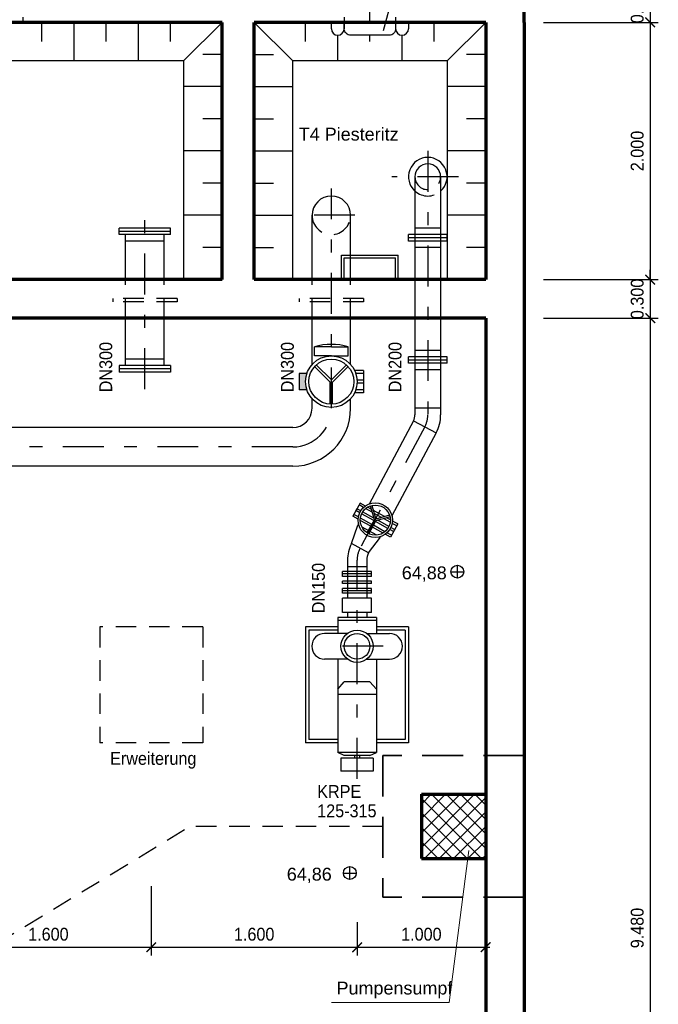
# Model space of a CAD drawing. Header units: metres. Extents: x -5 to 93, y -48 to 79.
# Tile 20 of 91: x 39.1 to 44.07, y -23.24 to -15.59. Entities that reach past the tile are written whole.
import ezdxf

# ---------------------------------------------------------------- set-up
doc = ezdxf.new("R2010")
doc.units = ezdxf.units.M
doc.header["$LTSCALE"] = 0.05
doc.header["$PDMODE"] = 35
doc.header["$PDSIZE"] = 0.1
for name, pattern in [('STRICHPUNKT2', [12.7, 6.35, -3.175, 0, -3.175]), ('VERDECKT', [9.525, 6.35, -3.175]), ('VERDECKT2', [4.7625, 3.175, -1.5875])]:
    doc.linetypes.add(name, pattern=pattern)
for name, color, linetype, lineweight in [('Bemassung_Bau', 7, 'Continuous', 18), ('Beschrifttung', 7, 'Continuous', 18), ('Maschinenbau', 152, 'Continuous', 30), ('Rohre', 160, 'Continuous', 30), ('Rohre_mitte', 160, 'STRICHPUNKT2', 25), ('Rohre_verdeckt', 160, 'VERDECKT2', 25), ('Sonstiges-1', 3, 'Continuous', 25), ('Wand', 6, 'Continuous', 70), ('Wand-Schraffur', 252, 'Continuous', 20), ('Wand-verdeckt', 2, 'VERDECKT', 35)]:
    doc.layers.add(name, color=color, linetype=linetype, lineweight=lineweight)
doc.layers.add('Rohre_Schraffur', color=253, linetype='Continuous')
doc.layers.add('Rohre_Text', color=160, linetype='Continuous')
doc.styles.add('Arial', font='arial.ttf', dxfattribs={"width": 0.9})
doc.styles.get("Standard").update_dxf_attribs({"font": 'arial.ttf'})
doc.dimstyles.new('AEC Bemassung 1-50', dxfattribs={"dimtxt": 0.1, "dimasz": 0.075, "dimexe": 0.0625, "dimexo": 0, "dimgap": 0.05, "dimtad": 1, "dimdec": 3, "dimrnd": 0.005, "dimzin": 1, "dimdsep": 46, "dimtxsty": 'Arial', "dimblk": 'ARCHTICK', "dimcen": 0.125, "dimdle": 0.03125, "dimazin": 0, "dimtfac": 1, "dimtdec": 3, "dimtix": 1, "dimtmove": 2, "dimatfit": 2, "dimfxl": 1, "dimtolj": 1, "dimtzin": 0, "dimarcsym": 0})

# ---------------------------------------------------------------- blocks, each defined once
blk = doc.blocks.new('_ArchTick')
at = {"color": 0, "linetype": 'ByBlock', "const_width": 0.15}
blk.add_lwpolyline([(-0.5, -0.5), (0.5, 0.5)], dxfattribs=at)
blk = doc.blocks.new('*D97')
at = {"layer": 'Defpoints', "color": 0, "transparency": 16777216}
for p in [(40.1254, -22.3261), (38.5254, -22.6054), (40.1254, -22.8001)]:
    blk.add_point(p, dxfattribs=at)
at = {"layer": 'Rohre_Text', "color": 0, "lineweight": -2, "transparency": 16777216}
for p, q in [((40.1254, -22.3261), (40.1254, -22.8626)), ((38.5254, -22.6054), (38.5254, -22.8626)), ((38.4941, -22.8001), (40.1566, -22.8001))]:
    blk.add_line(p, q, dxfattribs=at)
at = {"layer": 'Rohre_Text', "color": 0, "lineweight": -2, "transparency": 16777216, "xscale": 0.075, "yscale": 0.075, "zscale": 0.075, "rotation": 180}
blk.add_blockref('_ArchTick', (38.5254, -22.8001), dxfattribs=at)
at = {"layer": 'Rohre_Text', "color": 0, "lineweight": -2, "transparency": 16777216, "xscale": 0.075, "yscale": 0.075, "zscale": 0.075}
blk.add_blockref('_ArchTick', (40.1254, -22.8001), dxfattribs=at)
at = {"layer": 'Rohre_Text', "color": 0, "transparency": 16777216, "insert": (39.3254, -22.699), "char_height": 0.1, "attachment_point": 5, "style": 'Arial'}
blk.add_mtext('\\A1;1.600', dxfattribs=at)
blk = doc.blocks.new('*D98')
at = {"layer": 'Defpoints', "color": 0, "transparency": 16777216}
for p in [(40.1254, -22.3261), (41.7254, -22.6054), (41.7254, -22.8001)]:
    blk.add_point(p, dxfattribs=at)
at = {"layer": 'Rohre_Text', "color": 0, "lineweight": -2, "transparency": 16777216}
for p, q in [((40.1254, -22.3261), (40.1254, -22.8626)), ((41.7254, -22.6054), (41.7254, -22.8626)), ((40.0941, -22.8001), (41.7566, -22.8001))]:
    blk.add_line(p, q, dxfattribs=at)
at = {"layer": 'Rohre_Text', "color": 0, "lineweight": -2, "transparency": 16777216, "xscale": 0.075, "yscale": 0.075, "zscale": 0.075, "rotation": 180}
blk.add_blockref('_ArchTick', (40.1254, -22.8001), dxfattribs=at)
at = {"layer": 'Rohre_Text', "color": 0, "lineweight": -2, "transparency": 16777216, "xscale": 0.075, "yscale": 0.075, "zscale": 0.075}
blk.add_blockref('_ArchTick', (41.7254, -22.8001), dxfattribs=at)
at = {"layer": 'Rohre_Text', "color": 0, "transparency": 16777216, "insert": (40.9254, -22.699), "char_height": 0.1, "attachment_point": 5, "style": 'Arial'}
blk.add_mtext('\\A1;1.600', dxfattribs=at)
blk = doc.blocks.new('*D99')
at = {"layer": 'Defpoints', "color": 0, "transparency": 16777216}
for p in [(41.7254, -22.6054), (42.7254, -22.6054), (42.7254, -22.8001)]:
    blk.add_point(p, dxfattribs=at)
at = {"layer": 'Rohre_Text', "color": 0, "lineweight": -2, "transparency": 16777216}
for p, q in [((41.7254, -22.6054), (41.7254, -22.8626)), ((42.7254, -22.6054), (42.7254, -22.8626)), ((41.6941, -22.8001), (42.7566, -22.8001))]:
    blk.add_line(p, q, dxfattribs=at)
at = {"layer": 'Rohre_Text', "color": 0, "lineweight": -2, "transparency": 16777216, "xscale": 0.075, "yscale": 0.075, "zscale": 0.075, "rotation": 180}
blk.add_blockref('_ArchTick', (41.7254, -22.8001), dxfattribs=at)
at = {"layer": 'Rohre_Text', "color": 0, "lineweight": -2, "transparency": 16777216, "xscale": 0.075, "yscale": 0.075, "zscale": 0.075}
blk.add_blockref('_ArchTick', (42.7254, -22.8001), dxfattribs=at)
at = {"layer": 'Rohre_Text', "color": 0, "transparency": 16777216, "insert": (42.2254, -22.699), "char_height": 0.1, "attachment_point": 5, "style": 'Arial'}
blk.add_mtext('\\A1;1.000', dxfattribs=at)
blk = doc.blocks.new('*D101')
at = {"layer": 'Bemassung_Bau', "color": 0, "lineweight": -2, "transparency": 16777216}
for p, q in [((44.0053, -15.3104), (44.0053, -15.2354)), ((43.1791, -15.3104), (44.0678, -15.3104)), ((44.0053, -15.3104), (44.0053, -15.6104)), ((43.1748, -15.6104), (44.0678, -15.6104)), ((44.0053, -15.6104), (44.0053, -15.6854))]:
    blk.add_line(p, q, dxfattribs=at)
at = {"layer": 'Defpoints', "color": 0, "transparency": 16777216}
for p in [(43.1791, -15.3104), (43.1748, -15.6104), (44.0053, -15.6104)]:
    blk.add_point(p, dxfattribs=at)
at = {"layer": 'Bemassung_Bau', "color": 0, "lineweight": -2, "transparency": 16777216, "xscale": 0.075, "yscale": 0.075, "zscale": 0.075}
for p, rotation in [((44.0053, -15.3104), 270), ((44.0053, -15.6104), 90)]:
    blk.add_blockref('_ArchTick', p, dxfattribs=dict(at, rotation=rotation))
at = {"layer": 'Bemassung_Bau', "color": 0, "transparency": 16777216, "insert": (43.9042, -15.4604), "char_height": 0.1, "attachment_point": 5, "rotation": 90, "style": 'Arial'}
blk.add_mtext('\\A1;0.300', dxfattribs=at)
blk = doc.blocks.new('*D102')
at = {"layer": 'Bemassung_Bau', "color": 0, "lineweight": -2, "transparency": 16777216}
for p, q in [((43.1748, -15.6104), (44.0678, -15.6104)), ((44.0053, -15.5792), (44.0053, -17.6417)), ((43.1748, -17.6104), (44.0678, -17.6104))]:
    blk.add_line(p, q, dxfattribs=at)
at = {"layer": 'Defpoints', "color": 0, "transparency": 16777216}
for p in [(43.1748, -15.6104), (43.1748, -17.6104), (44.0053, -17.6104)]:
    blk.add_point(p, dxfattribs=at)
at = {"layer": 'Bemassung_Bau', "color": 0, "lineweight": -2, "transparency": 16777216, "xscale": 0.075, "yscale": 0.075, "zscale": 0.075}
for p, rotation in [((44.0053, -15.6104), 90), ((44.0053, -17.6104), 270)]:
    blk.add_blockref('_ArchTick', p, dxfattribs=dict(at, rotation=rotation))
at = {"layer": 'Bemassung_Bau', "color": 0, "transparency": 16777216, "insert": (43.9042, -16.6104), "char_height": 0.1, "attachment_point": 5, "rotation": 90, "style": 'Arial'}
blk.add_mtext('\\A1;2.000', dxfattribs=at)
blk = doc.blocks.new('*D103')
at = {"layer": 'Bemassung_Bau', "color": 0, "lineweight": -2, "transparency": 16777216}
for p, q in [((44.0053, -17.6104), (44.0053, -17.5354)), ((43.1748, -17.6104), (44.0678, -17.6104)), ((44.0053, -17.6104), (44.0053, -17.9104)), ((43.1748, -17.9104), (44.0678, -17.9104)), ((44.0053, -17.9104), (44.0053, -17.9854))]:
    blk.add_line(p, q, dxfattribs=at)
at = {"layer": 'Defpoints', "color": 0, "transparency": 16777216}
for p in [(43.1748, -17.6104), (43.1748, -17.9104), (44.0053, -17.9104)]:
    blk.add_point(p, dxfattribs=at)
at = {"layer": 'Bemassung_Bau', "color": 0, "lineweight": -2, "transparency": 16777216, "xscale": 0.075, "yscale": 0.075, "zscale": 0.075}
for p, rotation in [((44.0053, -17.6104), 270), ((44.0053, -17.9104), 90)]:
    blk.add_blockref('_ArchTick', p, dxfattribs=dict(at, rotation=rotation))
at = {"layer": 'Bemassung_Bau', "color": 0, "transparency": 16777216, "insert": (43.9042, -17.7604), "char_height": 0.1, "attachment_point": 5, "rotation": 90, "style": 'Arial'}
blk.add_mtext('\\A1;0.300', dxfattribs=at)
blk = doc.blocks.new('*D104')
at = {"layer": 'Bemassung_Bau', "color": 0, "lineweight": -2, "transparency": 16777216}
for p, q in [((44.0053, -17.8792), (44.0053, -27.4217)), ((43.1748, -17.9104), (44.0678, -17.9104)), ((43.1748, -27.3904), (44.0678, -27.3904))]:
    blk.add_line(p, q, dxfattribs=at)
at = {"layer": 'Defpoints', "color": 0, "transparency": 16777216}
for p in [(43.1748, -17.9104), (43.1748, -27.3904), (44.0053, -27.3904)]:
    blk.add_point(p, dxfattribs=at)
at = {"layer": 'Bemassung_Bau', "color": 0, "lineweight": -2, "transparency": 16777216, "xscale": 0.075, "yscale": 0.075, "zscale": 0.075}
for p, rotation in [((44.0053, -17.9104), 90), ((44.0053, -27.3904), 270)]:
    blk.add_blockref('_ArchTick', p, dxfattribs=dict(at, rotation=rotation))
at = {"layer": 'Bemassung_Bau', "color": 0, "transparency": 16777216, "insert": (43.9042, -22.6504), "char_height": 0.1, "attachment_point": 5, "rotation": 90, "style": 'Arial'}
blk.add_mtext('\\A1;9.480', dxfattribs=at)

msp = doc.modelspace()

# ---------------------------------------------------------------- hatches: boundary and pattern name
at = {"layer": 'Rohre_Schraffur'}
msp.add_hatch(color=256, dxfattribs=at).paths.add_polyline_path([(41.3254, -18.4034, -0.079442), (41.3354, -18.341), (41.2754, -18.341), (41.2754, -18.466), (41.3355, -18.466, -0.079805)])
at = {"layer": 'Wand-Schraffur'}
h = msp.add_hatch(dxfattribs=at)
h.set_pattern_fill('NET', color=256, scale=0.025, angle=45, style=0)
h.set_pattern_definition([(45, (-13.093965, 0), (-0.0561266, 0.0561266), []), (135, (-13.093965, 0), (-0.0561266, -0.0561266), [])])
h.paths.add_polyline_path([(42.7254, -21.6104), (42.2254, -21.6104), (42.2254, -22.1104), (42.7254, -22.1104)])

# ---------------------------------------------------------------- linework, layer by layer
for p, q in [((42.4553, -19.8808), (42.5553, -19.8808)), ((42.5053, -19.9308), (42.5053, -19.8308)), ((41.6695, -22.2729), (41.6695, -22.1729)), ((41.6195, -22.2229), (41.7195, -22.2229))]:
    msp.add_line(p, q)
for centre in [(42.5053, -19.8808), (41.6695, -22.2229)]:
    msp.add_circle(centre, 0.05)
at = {"layer": 'Beschrifttung'}
for p, q in [((42.4423, -23.228), (42.5934, -22.0468)), ((41.5261, -23.228), (42.4423, -23.228))]:
    msp.add_line(p, q, dxfattribs=at)
at = {"layer": 'Maschinenbau'}
for p, q in [((41.5254, -15.6604), (41.5254, -15.6104)), ((41.6254, -15.6104), (41.6254, -15.6604)), ((42.1254, -15.6104), (42.1254, -15.6604))]:
    msp.add_line(p, q, dxfattribs=at)
msp.add_lwpolyline([(42.0254, -15.6104), (42.0254, -15.6604, -0.414214), (41.9754, -15.7104), (41.6754, -15.7104, -0.414214), (41.6254, -15.6604), (41.6254, -15.6104)], format="xyb", dxfattribs=at)
for centre, start, end in [((41.5754, -15.6604), 180, 270), ((41.5754, -15.6604), 270, 0), ((42.0754, -15.6604), 180, 270), ((42.0754, -15.6604), 270, 0)]:
    msp.add_arc(centre, 0.05, start, end, dxfattribs=at)
at = {"layer": 'Rohre'}
for p, q in [((42.1754, -16.8104), (42.1754, -18.6604)), ((42.3754, -16.8104), (42.3754, -18.6604)), ((41.3754, -17.6104), (41.3754, -17.1104)), ((41.6754, -17.6104), (41.6754, -17.1104)), ((40.2754, -17.2104), (39.8754, -17.2104)), ((39.8754, -17.2354), (39.8754, -17.2104)), ((40.2754, -17.2354), (40.2754, -17.2104)), ((42.3754, -17.2104), (42.1754, -17.2104)), ((40.2754, -17.2354), (39.8754, -17.2354)), ((39.8754, -17.2604), (39.8754, -17.2354)), ((40.2754, -17.2354), (39.8754, -17.2354)), ((40.2754, -17.2604), (39.8754, -17.2604)), ((39.9254, -17.6104), (39.9254, -17.2604)), ((40.2254, -17.6104), (40.2254, -17.2604)), ((40.2754, -17.2604), (40.2754, -17.2354)), ((42.4254, -17.2604), (42.1254, -17.2604)), ((42.1254, -17.2854), (42.1254, -17.2604)), ((42.4254, -17.2854), (42.1254, -17.2854)), ((42.1254, -17.3104), (42.1254, -17.2854)), ((42.4254, -17.2854), (42.1254, -17.2854)), ((42.4254, -17.2854), (42.4254, -17.2604)), ((42.4254, -17.3104), (42.4254, -17.2854)), ((40.2254, -17.3104), (39.9254, -17.3104)), ((42.4254, -17.3104), (42.1254, -17.3104)), ((42.3754, -17.3604), (42.1754, -17.3604)), ((39.9254, -18.2788), (39.9254, -17.9104)), ((40.2254, -18.2788), (40.2254, -17.9104)), ((41.3754, -18.2711), (41.3754, -17.9104)), ((41.6754, -18.2711), (41.6754, -17.9104)), ((41.5254, -18.1334), (41.3933, -18.1334)), ((41.3933, -18.2034), (41.3933, -18.1334)), ((41.5254, -18.1334), (41.6575, -18.1334)), ((41.6575, -18.2034), (41.6575, -18.1334)), ((41.5254, -18.2034), (41.3933, -18.2034)), ((41.5254, -18.2034), (41.6575, -18.2034)), ((42.4254, -18.2104), (42.1254, -18.2104)), ((42.1254, -18.2354), (42.1254, -18.2104)), ((42.3754, -18.1604), (42.1754, -18.1604)), ((42.4254, -18.2354), (42.4254, -18.2104)), ((40.2754, -18.2788), (39.8754, -18.2788)), ((39.8754, -18.2788), (39.8754, -18.3038)), ((40.2254, -18.2288), (39.9254, -18.2288)), ((40.2754, -18.2788), (40.2754, -18.3038)), ((41.3946, -18.2867), (41.5154, -18.4075)), ((41.4087, -18.2726), (41.5254, -18.3893)), ((41.6421, -18.2726), (41.5254, -18.3893)), ((41.6562, -18.2867), (41.5354, -18.4075)), ((42.4254, -18.2354), (42.1254, -18.2354)), ((42.1254, -18.2604), (42.1254, -18.2354)), ((42.4254, -18.2354), (42.1254, -18.2354)), ((42.4254, -18.2604), (42.1254, -18.2604)), ((42.4254, -18.2604), (42.4254, -18.2354)), ((40.2754, -18.3038), (39.8754, -18.3038)), ((40.2754, -18.3038), (39.8754, -18.3038)), ((39.8754, -18.3038), (39.8754, -18.3288)), ((40.2754, -18.3288), (39.8754, -18.3288)), ((40.2754, -18.3038), (40.2754, -18.3288)), ((41.2754, -18.341), (41.2754, -18.466)), ((41.3354, -18.341), (41.2754, -18.341)), ((41.7754, -18.316), (41.7053, -18.316)), ((41.7754, -18.341), (41.7154, -18.341)), ((41.7754, -18.316), (41.7754, -18.491)), ((42.3754, -18.3104), (42.1754, -18.3104)), ((41.2754, -18.391), (41.2754, -18.416)), ((41.5154, -18.5784), (41.5154, -18.4075)), ((41.5354, -18.5784), (41.5354, -18.4075)), ((41.7754, -18.391), (41.725, -18.391)), ((41.7754, -18.416), (41.725, -18.416)), ((41.7754, -18.391), (41.7754, -18.416)), ((41.3355, -18.466), (41.2754, -18.466)), ((41.7754, -18.491), (41.7052, -18.491)), ((41.7754, -18.466), (41.7153, -18.466)), ((41.7754, -18.466), (41.7754, -18.491)), ((41.3754, -18.6104), (41.3754, -18.5357)), ((41.3754, -18.6104), (41.3754, -18.5357)), ((41.6754, -18.6321), (41.6754, -18.5357)), ((41.6754, -18.6321), (41.6754, -18.5357)), ((42.3754, -18.6104), (42.1754, -18.6104)), ((42.1636, -18.7075), (41.8184, -19.3548)), ((42.1636, -18.7075), (42.3401, -18.8016)), ((41.2254, -18.7604), (38.7754, -18.7604)), ((42.3401, -18.8016), (41.9966, -19.4457)), ((41.2254, -19.0604), (38.6504, -19.0604)), ((41.7489, -19.3472), (41.692, -19.4497)), ((41.7759, -19.3814), (41.7408, -19.3619)), ((41.79, -19.37), (41.7489, -19.3472)), ((41.7002, -19.4351), (41.692, -19.4497)), ((41.7354, -19.4546), (41.7002, -19.4351)), ((41.7246, -19.3912), (41.7164, -19.4058)), ((41.746, -19.4222), (41.7164, -19.4058)), ((41.7541, -19.4075), (41.7246, -19.3912)), ((41.857, -19.4838), (41.7606, -19.4303)), ((41.8555, -19.4638), (41.7687, -19.4157)), ((41.8424, -19.4183), (41.7915, -19.39)), ((41.8359, -19.3955), (41.8066, -19.3792)), ((41.8283, -19.3688), (41.8598, -19.4788)), ((41.8412, -19.3651), (41.8716, -19.4714)), ((41.9383, -19.4523), (41.8525, -19.4047)), ((41.9155, -19.4588), (41.859, -19.4275)), ((41.7332, -19.4726), (41.692, -19.4497)), ((41.7362, -19.5089), (41.7313, -19.5182)), ((41.8326, -19.5278), (41.7498, -19.4818)), ((41.8408, -19.5131), (41.7509, -19.4632)), ((41.8042, -19.5789), (41.8598, -19.4788)), ((41.816, -19.5854), (41.8715, -19.4854)), ((41.9651, -19.5438), (41.8687, -19.4903)), ((41.9816, -19.4539), (41.8715, -19.4854)), ((41.9779, -19.441), (41.8716, -19.4714)), ((41.9733, -19.5292), (41.8865, -19.481)), ((41.9831, -19.4963), (41.9321, -19.468)), ((41.9842, -19.4778), (41.9549, -19.4615)), ((42.0419, -19.5098), (41.985, -19.6123)), ((42.0337, -19.5244), (41.9986, -19.5049)), ((42.0419, -19.5098), (42.0008, -19.487)), ((41.6827, -19.6623), (41.7313, -19.5182)), ((41.7402, -19.5229), (41.7313, -19.5182)), ((41.878, -19.5964), (41.7639, -19.5356)), ((41.9272, -19.5803), (41.8444, -19.5343)), ((41.9424, -19.5695), (41.8525, -19.5196)), ((41.985, -19.6123), (41.9438, -19.5895)), ((41.9931, -19.5976), (41.9579, -19.5781)), ((42.0093, -19.5684), (41.9798, -19.552)), ((42.0175, -19.5537), (41.988, -19.5373)), ((42.0175, -19.5537), (42.0093, -19.5684)), ((41.8151, -19.7329), (41.6827, -19.6623)), ((41.8151, -19.7329), (41.9077, -19.6123)), ((41.9077, -19.6123), (41.9017, -19.6091)), ((41.911, -19.6063), (41.9077, -19.6123)), ((41.9931, -19.5976), (41.985, -19.6123)), ((41.6504, -19.7917), (41.6504, -20.0854)), ((41.8004, -19.7917), (41.8004, -20.0854)), ((41.8379, -19.8792), (41.6129, -19.8792)), ((41.6129, -19.8979), (41.6129, -19.8792)), ((41.8379, -19.8979), (41.6129, -19.8979)), ((41.6129, -19.9167), (41.6129, -19.8979)), ((41.8379, -19.8979), (41.6129, -19.8979)), ((41.8004, -19.8417), (41.6504, -19.8417)), ((41.8379, -19.8979), (41.8379, -19.8792)), ((41.8379, -19.9167), (41.8379, -19.8979)), ((41.8379, -19.9167), (41.6129, -19.9167)), ((41.8379, -19.9542), (41.6129, -19.9542)), ((41.6129, -19.9729), (41.6129, -19.9542)), ((41.8379, -19.9729), (41.6129, -19.9729)), ((41.8379, -19.9729), (41.8379, -19.9542)), ((41.8379, -20.0104), (41.6129, -20.0104)), ((41.6129, -20.0292), (41.6129, -20.0104)), ((41.8379, -20.0292), (41.6129, -20.0292)), ((41.6129, -20.0479), (41.6129, -20.0292)), ((41.8379, -20.0292), (41.6129, -20.0292)), ((41.8379, -20.0479), (41.6129, -20.0479)), ((41.8379, -20.0292), (41.8379, -20.0104)), ((41.8379, -20.0479), (41.8379, -20.0292)), ((41.8379, -20.0854), (41.6129, -20.0854)), ((41.6129, -20.1979), (41.6129, -20.0854)), ((41.8379, -20.1979), (41.8379, -20.0854)), ((41.8379, -20.1979), (41.6129, -20.1979)), ((41.6504, -20.1979), (41.6504, -20.2354)), ((41.8004, -20.1979), (41.8004, -20.2354)), ((41.8254, -20.2354), (41.5754, -20.2354)), ((41.5754, -20.2354), (41.5754, -20.3604)), ((41.8254, -20.2604), (41.5754, -20.2604)), ((41.8754, -20.2354), (41.8254, -20.2354)), ((41.8754, -20.2604), (41.8254, -20.2604)), ((41.8754, -20.2354), (41.8754, -20.3604)), ((41.3254, -20.3104), (41.3254, -21.2104)), ((41.3254, -20.3104), (41.3254, -21.2104)), ((41.5754, -20.3104), (41.3254, -20.3104)), ((41.3254, -20.3104), (41.3254, -21.2104)), ((41.3504, -20.3354), (41.3504, -21.1854)), ((41.3504, -20.3354), (41.3504, -21.1854)), ((41.5754, -20.3354), (41.3504, -20.3354)), ((41.3504, -20.3354), (41.3504, -21.1854)), ((42.1254, -20.3104), (41.8754, -20.3104)), ((42.1004, -20.3354), (41.8754, -20.3354)), ((42.1004, -20.3354), (42.1004, -21.1854)), ((42.1004, -20.3354), (42.1004, -21.1854)), ((42.1254, -20.3104), (42.1254, -21.2104)), ((42.1254, -20.3104), (42.1254, -21.2104)), ((41.6254, -20.3604), (41.473, -20.3604)), ((41.6504, -20.3604), (41.5754, -20.3604)), ((41.8004, -20.3604), (41.8754, -20.3604)), ((41.8254, -20.3604), (41.9778, -20.3604)), ((41.6504, -20.5604), (41.473, -20.5604)), ((41.5754, -20.5604), (41.5754, -21.2854)), ((41.8004, -20.5604), (41.9778, -20.5604)), ((41.8754, -20.5604), (41.8754, -21.2854)), ((41.5754, -20.7926), (41.6254, -20.7354)), ((41.8254, -20.7354), (41.6254, -20.7354)), ((41.8754, -20.7926), (41.8254, -20.7354)), ((41.8754, -20.8354), (41.5754, -20.8354)), ((41.5754, -21.1854), (41.3504, -21.1854)), ((42.1004, -21.1854), (41.8754, -21.1854)), ((41.5754, -21.2104), (41.3254, -21.2104)), ((42.1254, -21.2104), (41.8754, -21.2104)), ((41.8754, -21.2854), (41.5754, -21.2854)), ((41.6254, -21.3104), (41.5754, -21.2854)), ((41.8504, -21.3304), (41.6004, -21.3304)), ((41.6004, -21.3304), (41.6004, -21.4304)), ((41.8254, -21.3104), (41.6254, -21.3104)), ((41.7054, -21.3104), (41.7054, -21.3304)), ((41.7454, -21.3104), (41.7454, -21.3304)), ((41.8254, -21.3104), (41.8754, -21.2854)), ((41.8504, -21.3304), (41.8504, -21.4304)), ((41.8504, -21.4304), (41.6004, -21.4304))]:
    msp.add_line(p, q, dxfattribs=at)
for centre, radius in [((41.5254, -18.4034), 0.2), ((41.5254, -18.4034), 0.175), ((41.867, -19.4797), 0.134), ((41.867, -19.4797), 0.1172), ((41.7254, -20.4604), 0.125), ((41.7254, -20.4604), 0.1)]:
    msp.add_circle(centre, radius, dxfattribs=at)
for centre, radius, start, end in [((42.2754, -16.8104), 0.15, 311.81031, 228.18969), ((42.2754, -16.8104), 0.1, 0, 180), ((41.5254, -17.1104), 0.15, 0, 180), ((41.5254, -18.5588), 0.4454, 72.75346, 107.24654), ((41.2254, -18.6104), 0.15, 270, 0), ((41.2254, -18.6104), 0.45, 270, 0), ((42.0754, -18.6604), 0.1, 331.92751, 0), ((42.0754, -18.6604), 0.3, 331.92751, 0), ((41.9254, -19.7917), 0.275, 151.92751, 180), ((41.9254, -19.7917), 0.125, 151.92751, 180), ((41.473, -20.4604), 0.1, 90, 270), ((41.9778, -20.4604), 0.1, 270, 90)]:
    msp.add_arc(centre, radius, start, end, dxfattribs=at)
at = {"layer": 'Rohre_mitte'}
for p, q in [((41.8254, -15.6104), (41.8254, -14.1104)), ((42.2754, -16.6104), (42.2754, -18.6604)), ((42.5132, -16.8104), (41.9954, -16.8104)), ((41.5254, -18.6104), (41.5254, -16.9016)), ((40.0754, -18.4605), (40.0754, -17.107)), ((41.7091, -17.1104), (41.3057, -17.1104)), ((42.3754, -17.2104), (42.1754, -17.2104)), ((42.2519, -18.7546), (41.7489, -19.6976)), ((41.2254, -18.9104), (36.5254, -18.9104)), ((41.7254, -21.4898), (41.7254, -19.7917)), ((41.9292, -20.4604), (41.4807, -20.4604))]:
    msp.add_line(p, q, dxfattribs=at)
for centre, radius, start, end in [((41.2254, -18.6104), 0.3, 270, 0), ((42.0754, -18.6604), 0.2, 331.92751, 0), ((41.9254, -19.7917), 0.2, 151.92751, 180)]:
    msp.add_arc(centre, radius, start, end, dxfattribs=at)
at = {"layer": 'Rohre_Text'}
msp.add_line((42.241, -14.5473), (41.9272, -15.6753), dxfattribs=at)
at = {"layer": 'Rohre_verdeckt'}
for p, q in [((39.1254, -15.3104), (39.1254, -15.6104)), ((41.6254, -15.3104), (41.6254, -15.6104)), ((42.0254, -15.3104), (42.0254, -15.6104)), ((39.9254, -17.9104), (39.9254, -17.6104)), ((40.2254, -17.9104), (40.2254, -17.6104)), ((41.3754, -17.9104), (41.3754, -17.6104)), ((41.6754, -17.9104), (41.6754, -17.6104)), ((40.3254, -17.7571), (39.8254, -17.7571)), ((39.8254, -17.7571), (39.8254, -17.7821)), ((40.3254, -17.7821), (39.8254, -17.7821)), ((40.3254, -17.7571), (40.3254, -17.7821)), ((41.7754, -17.7571), (41.2754, -17.7571)), ((41.2754, -17.7571), (41.2754, -17.7821)), ((41.7754, -17.7821), (41.2754, -17.7821)), ((41.7754, -17.7571), (41.7754, -17.7821)), ((40.5254, -20.3104), (39.7254, -20.3104)), ((39.7254, -20.3104), (39.7254, -21.2104)), ((40.5254, -20.3104), (40.5254, -21.2104)), ((40.5254, -21.2104), (39.7254, -21.2104)), ((34.2754, -25.5904), (40.4254, -21.8604)), ((41.9254, -21.8604), (40.4254, -21.8604))]:
    msp.add_line(p, q, dxfattribs=at)
for centre, radius, start, end in [((42.2754, -16.8104), 0.1, 180, 0), ((42.2754, -16.8104), 0.15, 228.18969, 311.81031), ((41.5254, -17.1104), 0.15, 180, 0)]:
    msp.add_arc(centre, radius, start, end, dxfattribs=at)
at = {"layer": 'Sonstiges-1'}
for p, q in [((39.2754, -15.7604), (39.2754, -15.6104)), ((39.5254, -15.9104), (39.5254, -15.6104)), ((39.7754, -15.7604), (39.7754, -15.6104)), ((40.0254, -15.9104), (40.0254, -15.6104)), ((40.2754, -15.7604), (40.2754, -15.6104)), ((40.3754, -15.9104), (40.6754, -15.6104)), ((41.2254, -15.9104), (40.9254, -15.6104)), ((41.3254, -15.7604), (41.3254, -15.6104)), ((42.3254, -15.7604), (42.3254, -15.6104)), ((42.4254, -15.9104), (42.7254, -15.6104)), ((41.5754, -15.9104), (41.5754, -15.7104)), ((41.8254, -15.7604), (41.8254, -15.7104)), ((42.0754, -15.9104), (42.0754, -15.7104)), ((40.3754, -15.9104), (40.3754, -17.6104)), ((40.6754, -15.8604), (40.5254, -15.8604)), ((40.9254, -15.8604), (41.0754, -15.8604)), ((41.2254, -17.6104), (41.2254, -15.9104)), ((42.4254, -15.9104), (42.4254, -17.6104)), ((42.7254, -15.8604), (42.5754, -15.8604)), ((40.6754, -16.1104), (40.3754, -16.1104)), ((40.9254, -16.1104), (41.2254, -16.1104)), ((42.7254, -16.1104), (42.4254, -16.1104)), ((40.6754, -16.3604), (40.5254, -16.3604)), ((40.9254, -16.3604), (41.0754, -16.3604)), ((42.7254, -16.3604), (42.5754, -16.3604)), ((40.6754, -16.6104), (40.3754, -16.6104)), ((40.9254, -16.6104), (41.2254, -16.6104)), ((42.7254, -16.6104), (42.4254, -16.6104)), ((40.6754, -16.8604), (40.5254, -16.8604)), ((40.9254, -16.8604), (41.0754, -16.8604)), ((42.7254, -16.8604), (42.5754, -16.8604)), ((40.6754, -17.1104), (40.3754, -17.1104)), ((40.9254, -17.1104), (41.2254, -17.1104)), ((42.7254, -17.1104), (42.4254, -17.1104)), ((40.6754, -17.3604), (40.5254, -17.3604)), ((40.9254, -17.3604), (41.0754, -17.3604)), ((42.7254, -17.3604), (42.5754, -17.3604)), ((41.6054, -17.4204), (42.0454, -17.4204)), ((41.6254, -17.4404), (42.0254, -17.4404))]:
    msp.add_line(p, q, dxfattribs=at)
for points in [[(40.3754, -15.9104), (37.3754, -15.9104)], [(42.4254, -15.9104), (41.2254, -15.9104)], [(41.6054, -17.6104), (41.6054, -17.4204)], [(41.6254, -17.6104), (41.6254, -17.4404)], [(42.0254, -17.6104), (42.0254, -17.4404)], [(42.0454, -17.6104), (42.0454, -17.4204)]]:
    msp.add_lwpolyline(points, dxfattribs=at)
at = {"layer": 'Wand'}
for p, q in [((43.0254, -15.6104), (43.0254, -15.3104)), ((40.6754, -17.6104), (40.6754, -15.6104)), ((40.9254, -17.6104), (40.9254, -15.6104)), ((42.7254, -15.6104), (42.7254, -17.6104)), ((43.0254, -15.6104), (43.0254, -29.4849)), ((40.6754, -17.6104), (37.0754, -17.6104)), ((42.7254, -17.6104), (40.9254, -17.6104)), ((42.7254, -17.9104), (32.0254, -17.9104)), ((42.7254, -17.9104), (42.7254, -27.3904)), ((42.2254, -21.6104), (42.7254, -21.6104)), ((42.2254, -21.6104), (42.2254, -22.1104)), ((42.2254, -22.1104), (42.7254, -22.1104))]:
    msp.add_line(p, q, dxfattribs=at)
for points in [[(40.6754, -15.6104), (37.0754, -15.6104)], [(42.7254, -15.6104), (40.9254, -15.6104)]]:
    msp.add_lwpolyline(points, dxfattribs=at)
at = {"layer": 'Wand-verdeckt'}
for p, q in [((41.9254, -21.3104), (41.9254, -22.4104)), ((43.0254, -21.3104), (41.9254, -21.3104)), ((43.0254, -22.4104), (41.9254, -22.4104))]:
    msp.add_line(p, q, dxfattribs=at)

# ---------------------------------------------------------------- texts
at = {"layer": 'Beschrifttung'}
for s, p in [('T4 Piesteritz', (41.2722, -16.5295)), ('64,88', (42.073, -19.9395)), ('64,86', (41.1789, -22.2816)), ('Pumpensumpf', (41.5657, -23.167))]:
    msp.add_text(s, height=0.1, dxfattribs=at).set_placement(p)
at = {"layer": 'Rohre_Text', "style": 'Arial', "width": 0.9}
for s, p in [('DN300', (39.8215, -18.4862)), ('DN300', (41.2336, -18.4862)), ('DN200', (42.0707, -18.4862)), ('DN150', (41.4747, -20.2038))]:
    msp.add_text(s, height=0.1, rotation=90, dxfattribs=at).set_placement(p)
for s, p in [('Erweiterung', (39.8052, -21.3818)), ('KRPE', (41.4155, -21.639)), ('125-315', (41.4155, -21.7894))]:
    msp.add_text(s, height=0.1, dxfattribs=at).set_placement(p)

# ---------------------------------------------------------------- dimensions: what is measured, and where the dimension line sits
at = {"layer": 'Bemassung_Bau'}
for base, p1, p2, picture, middle in [((44.0053, -15.6104), (43.1791, -15.3104), (43.1748, -15.6104), '*D101', (43.9042, -15.4604)), ((44.0053, -17.6104), (43.1748, -15.6104), (43.1748, -17.6104), '*D102', (43.9042, -16.6104)), ((44.0053, -17.9104), (43.1748, -17.6104), (43.1748, -17.9104), '*D103', (43.9042, -17.7604)), ((44.0053, -27.3904), (43.1748, -17.9104), (43.1748, -27.3904), '*D104', (43.9042, -22.6504))]:
    dim = msp.add_linear_dim(base=base, p1=p1, p2=p2, angle=90, dimstyle='AEC Bemassung 1-50', dxfattribs=at)
    dim.commit()
    dim.dimension.update_dxf_attribs({"geometry": picture, "text_midpoint": middle})
at = {"layer": 'Rohre_Text'}
for base, p1, p2, picture, middle in [((40.1254, -22.8001), (38.5254, -22.6054), (40.1254, -22.3261), '*D97', (39.3254, -22.699)), ((41.7254, -22.8001), (40.1254, -22.3261), (41.7254, -22.6054), '*D98', (40.9254, -22.699)), ((42.7254, -22.8001), (41.7254, -22.6054), (42.7254, -22.6054), '*D99', (42.2254, -22.699))]:
    dim = msp.add_linear_dim(base=base, p1=p1, p2=p2, dimstyle='AEC Bemassung 1-50', dxfattribs=at)
    dim.commit()
    dim.dimension.update_dxf_attribs({"geometry": picture, "text_midpoint": middle})

doc.saveas('drawing.dxf')
